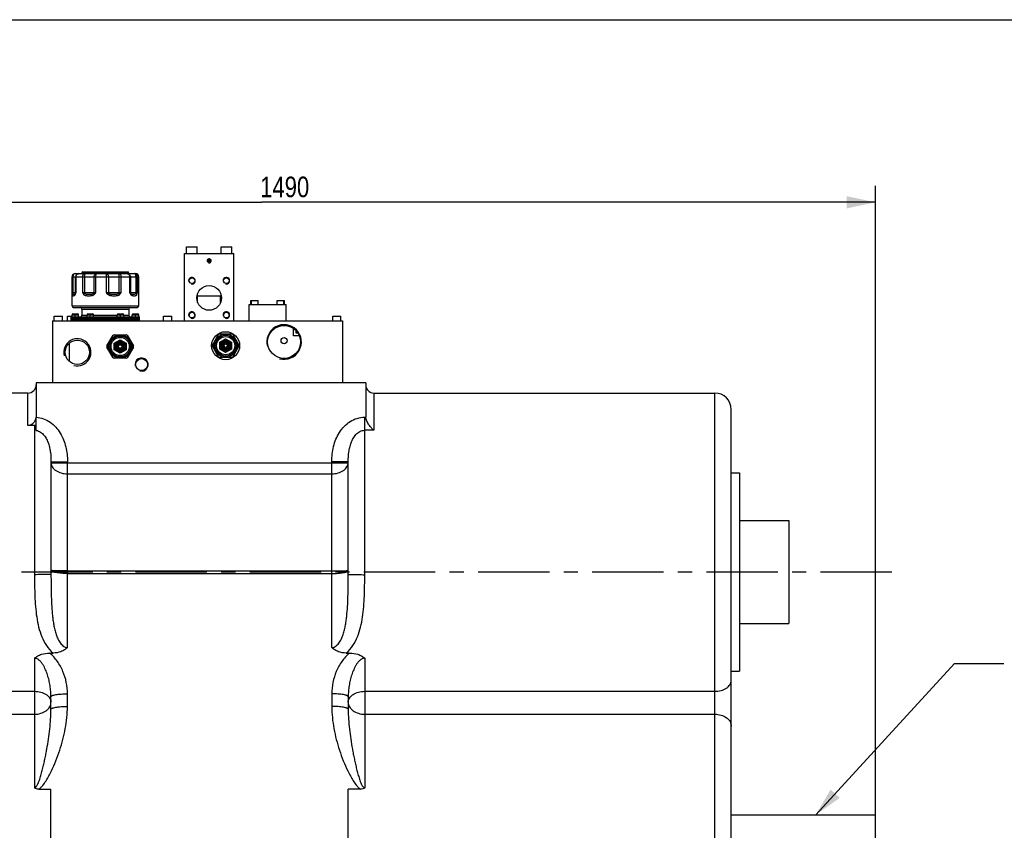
# Model space of a CAD drawing. Header units: millimetres. Extents: x 8 to 412, y 8 to 288.
# Tile 11 of 15: x 98 to 217, y 190 to 288. Entities that reach past the tile are written whole.
import ezdxf

# ---------------------------------------------------------------- set-up
doc = ezdxf.new("R2010")
doc.units = ezdxf.units.MM
doc.header["$LTSCALE"] = 23.1
doc.linetypes.add('CENTER', pattern=[0.6, 0.375, -0.075, 0.075, -0.075])
doc.layers.get('0').update_dxf_attribs({"linetype": 'CONTINUOUS'})
for name, color, linetype in [('02___PRT_ALL_AXES', 7, 'CONTINUOUS'), ('02__ASM_ALL_AXES', 7, 'CONTINUOUS'), ('3_ALL_AXES', 7, 'CONTINUOUS'), ('ROUND', 7, 'CONTINUOUS')]:
    doc.layers.add(name, color=color, linetype=linetype)
doc.styles.get("Standard").update_dxf_attribs({"font": 'txt', "width": 0.8})
doc.dimstyles.new('DIMSTYLE_1', dxfattribs={"dimtxt": 2.5, "dimasz": 3.5, "dimexe": 2, "dimexo": 0, "dimtad": 1, "dimdec": 0, "dimlfac": 10, "dimdsep": 46, "dimtxsty": 'Standard', "dimblk": '_FILLED', "dimblk1": '_FILLED', "dimblk2": '_FILLED', "dimcen": 0, "dimclrt": 5, "dimadec": 3, "dimazin": 2, "dimtp": 1.2, "dimtm": 1.2, "dimtfac": 1, "dimtdec": 0, "dimtofl": 0, "dimtmove": 0, "dimatfit": 3, "dimldrblk": '_FILLED', "dimfxl": 1, "dimtolj": 1, "dimarcsym": 0})
doc.dimstyles.get("Standard").update_dxf_attribs({"dimtxt": 2.5, "dimasz": 3.5, "dimexe": 2, "dimexo": 0, "dimtad": 1, "dimdec": 3, "dimdsep": 46, "dimtxsty": 'Standard', "dimblk": '_FILLED', "dimblk1": '_FILLED', "dimblk2": '_FILLED', "dimcen": 0, "dimclrt": 5, "dimadec": 3, "dimazin": 2, "dimtol": 1, "dimtp": 0.001, "dimtm": 0.001, "dimtfac": 1, "dimtdec": 3, "dimtofl": 0, "dimtmove": 0, "dimatfit": 3, "dimldrblk": '_FILLED', "dimfxl": 1, "dimtolj": 1, "dimarcsym": 0})

# ---------------------------------------------------------------- blocks, each defined once
blk = doc.blocks.new('_FILLED')
at = {"color": 0, "linetype": 'ByBlock'}
blk.add_solid([(0, 0), (-1, 0.214), (-1, -0.214)], dxfattribs=at)
blk = doc.blocks.new('*D2')
at = {"color": 2, "linetype": 'Continuous', "transparency": 16777216}
for p, q in [((52.68, 224.64), (52.68, 268.32)), ((201.66, 191.9), (201.66, 268.32)), ((52.68, 266.32), (127.17, 266.32)), ((201.66, 266.32), (127.17, 266.32))]:
    blk.add_line(p, q, dxfattribs=at)
at = {"color": 2, "linetype": 'Continuous', "transparency": 16777216, "xscale": 3.5, "yscale": 3.5, "zscale": 3.5, "rotation": 180}
blk.add_blockref('_FILLED', (52.68, 266.32), dxfattribs=at)
at = {"color": 2, "linetype": 'Continuous', "transparency": 16777216, "xscale": 3.5, "yscale": 3.5, "zscale": 3.5}
blk.add_blockref('_FILLED', (201.66, 266.32), dxfattribs=at)
at = {"color": 5, "linetype": 'Continuous', "transparency": 16777216, "insert": (129.95, 269.44), "char_height": 2.5, "width": 8, "attachment_point": 2, "line_spacing_factor": 0.9}
blk.add_mtext('1490', dxfattribs=at)

msp = doc.modelspace()

# ---------------------------------------------------------------- linework, layer by layer
at = {"color": 7, "linetype": 'Continuous'}
for p, q in [((8.5, 288.5), (411.5, 288.5)), ((117.77767, 251.9036), (117.77767, 260.1036)), ((117.77767, 260.1036), (123.77767, 260.1036)), ((123.77767, 251.9036), (123.77767, 260.1036)), ((120.77767, 259.34793), (120.65267, 259.27577)), ((120.65267, 259.27577), (120.65267, 259.13143)), ((120.65267, 259.13143), (120.77767, 259.05926)), ((120.90267, 259.27577), (120.77767, 259.34793)), ((120.77767, 259.05926), (120.90267, 259.13143)), ((120.90267, 259.13143), (120.90267, 259.27577)), ((104.12767, 257.2536), (112.22767, 257.2536)), ((104.12917, 257.2536), (104.12917, 255.3536)), ((104.22956, 257.2536), (104.22956, 255.3536)), ((104.52767, 257.6536), (111.82767, 257.6536)), ((104.56825, 255.3536), (104.56825, 257.2536)), ((104.61653, 255.3536), (104.61653, 257.2536)), ((105.32767, 257.7536), (111.02767, 257.7536)), ((105.39277, 257.2536), (105.39277, 255.3536)), ((105.42753, 257.8536), (110.92781, 257.8536)), ((105.64358, 257.2536), (105.64358, 255.3536)), ((106.80387, 255.3536), (106.80387, 257.2536)), ((107.02353, 255.3536), (107.02353, 257.2536)), ((108.28519, 257.51071), (108.28535, 257.50378)), ((108.28774, 257.2536), (108.28774, 255.3536)), ((108.54205, 257.2536), (108.54205, 255.3536)), ((109.83617, 255.3536), (109.83617, 257.2536)), ((110.10661, 255.3536), (110.10661, 257.2536)), ((111.11822, 257.2536), (111.11822, 255.3536)), ((111.22706, 257.2536), (111.22706, 255.3536)), ((111.89695, 255.3536), (111.89695, 257.2536)), ((112.05974, 255.3536), (112.05974, 257.2536)), ((104.12917, 255.3536), (104.61653, 255.3536)), ((105.39277, 255.3536), (107.02353, 255.3536)), ((108.28774, 255.3536), (110.10661, 255.3536)), ((111.11822, 255.3536), (112.05974, 255.3536)), ((125.62616, 251.9036), (125.62616, 253.9036)), ((125.62616, 253.9036), (130.13418, 253.9036)), ((130.12616, 251.9036), (130.12616, 253.9036)), ((130.13418, 251.9036), (130.13418, 253.9036)), ((104.12767, 252.4036), (104.12767, 252.6536)), ((104.12767, 252.6536), (104.92767, 252.6536)), ((104.22767, 252.7536), (104.82767, 252.7536)), ((104.52767, 252.4036), (104.52767, 252.7536)), ((104.92767, 252.4036), (104.92767, 252.6536)), ((105.32767, 253.3536), (111.02767, 253.3536)), ((105.32767, 252.6036), (105.95267, 252.6036)), ((105.95267, 252.4036), (105.95267, 252.6536)), ((105.95267, 252.6536), (106.75267, 252.6536)), ((106.05267, 252.7536), (106.65267, 252.7536)), ((106.35267, 252.4036), (106.35267, 252.7536)), ((106.75267, 252.4036), (106.75267, 252.6536)), ((106.75267, 252.6036), (109.60267, 252.6036)), ((109.60267, 252.4036), (109.60267, 252.6536)), ((109.60267, 252.6536), (110.40267, 252.6536)), ((109.70267, 252.7536), (110.30267, 252.7536)), ((110.00267, 252.4036), (110.00267, 252.7536)), ((110.40267, 252.4036), (110.40267, 252.6536)), ((110.40267, 252.6036), (111.02767, 252.6036)), ((111.42767, 252.4036), (111.42767, 252.6536)), ((111.42767, 252.6536), (112.22767, 252.6536)), ((111.52767, 252.7536), (112.12767, 252.7536)), ((111.82767, 252.4036), (111.82767, 252.7536)), ((112.22767, 252.4036), (112.22767, 252.6536)), ((101.77767, 251.9036), (101.77767, 244.4036)), ((101.77767, 251.9036), (136.97767, 251.9036)), ((136.97767, 251.9036), (136.97767, 244.4036)), ((108.36887, 248.87449), (109.11188, 250.16141)), ((109.23467, 250.2323), (110.72068, 250.2323)), ((110.84347, 250.16141), (111.58647, 248.87449)), ((121.16887, 248.97449), (121.91188, 250.26141)), ((122.03467, 250.3323), (123.52068, 250.3323)), ((123.64347, 250.26141), (124.38647, 248.97449)), ((131.57815, 250.4036), (131.32867, 250.4036)), ((109.11188, 247.44578), (108.36887, 248.7327)), ((109.26393, 249.21567), (109.97767, 249.62775)), ((109.26393, 248.39152), (109.26393, 249.21567)), ((109.77447, 248.92091), (109.85637, 248.9682)), ((109.77447, 248.82635), (109.77447, 248.92091)), ((109.77447, 248.68628), (109.77447, 248.78084)), ((109.85637, 248.639), (109.77447, 248.68628)), ((109.89578, 248.99095), (109.97767, 249.03823)), ((109.97767, 249.62775), (110.69141, 249.21567)), ((109.97767, 249.03823), (110.05957, 248.99095)), ((110.09898, 248.9682), (110.18087, 248.92091)), ((110.18087, 248.68628), (110.09898, 248.639)), ((110.18087, 248.92091), (110.18087, 248.82635)), ((110.18087, 248.78084), (110.18087, 248.68628)), ((110.69141, 249.21567), (110.69141, 248.39152)), ((111.58647, 248.7327), (110.84347, 247.44578)), ((121.91188, 247.54578), (121.16887, 248.8327)), ((122.06393, 249.31567), (122.77767, 249.72775)), ((122.06393, 248.49152), (122.06393, 249.31567)), ((122.57447, 249.02091), (122.65637, 249.0682)), ((122.57447, 248.92635), (122.57447, 249.02091)), ((122.57447, 248.78628), (122.57447, 248.88084)), ((122.65637, 248.739), (122.57447, 248.78628)), ((122.69578, 249.09095), (122.77767, 249.13823)), ((122.77767, 248.66896), (122.69578, 248.71624)), ((122.77767, 249.72775), (123.49141, 249.31567)), ((122.77767, 249.13823), (122.85957, 249.09095)), ((122.85957, 248.71624), (122.77767, 248.66896)), ((122.89898, 249.0682), (122.98087, 249.02091)), ((122.98087, 248.78628), (122.89898, 248.739)), ((122.98087, 249.02091), (122.98087, 248.92635)), ((122.98087, 248.88084), (122.98087, 248.78628)), ((123.49141, 249.31567), (123.49141, 248.49152)), ((124.38647, 248.8327), (123.64347, 247.54578)), ((109.97767, 247.97944), (109.26393, 248.39152)), ((109.97767, 248.56896), (109.89578, 248.61624)), ((110.05957, 248.61624), (109.97767, 248.56896)), ((110.69141, 248.39152), (109.97767, 247.97944)), ((123.52068, 247.47489), (122.03467, 247.47489)), ((122.77767, 248.07944), (122.06393, 248.49152)), ((123.49141, 248.49152), (122.77767, 248.07944)), ((110.72068, 247.37489), (109.23467, 247.37489)), ((99.77767, 244.4036), (99.77767, 240.41182)), ((139.77767, 244.4036), (99.77767, 244.4036)), ((139.77767, 244.4036), (139.77767, 240.41182)), ((98.77767, 243.1536), (83.42767, 243.1536)), ((98.77767, 239.20282), (98.77767, 243.1536)), ((140.77767, 243.1536), (140.77767, 238.62951)), ((140.77767, 243.1536), (182.16267, 243.1536)), ((182.16267, 163.1536), (182.16267, 243.1536)), ((184.16267, 165.1536), (184.16267, 241.1536)), ((99.57767, 239.20282), (98.77767, 239.20282)), ((99.57767, 239.20282), (99.57767, 221.08906)), ((99.77767, 238.61292), (99.77767, 240.20718)), ((139.66267, 221.08906), (139.66267, 240.2135)), ((139.66267, 240.2135), (139.79145, 240.2135)), ((140.77767, 238.62951), (139.66267, 238.62951)), ((101.57767, 234.81302), (101.57767, 221.11798)), ((101.57767, 234.81302), (103.57767, 234.81302)), ((101.57767, 234.69005), (137.66267, 234.69005)), ((103.57767, 212.24521), (103.57767, 234.81302)), ((135.66267, 212.24521), (135.66267, 234.81302)), ((137.66267, 234.81302), (135.66267, 234.81302)), ((137.66267, 221.11798), (137.66267, 234.81302)), ((103.57767, 233.33889), (135.66267, 233.33889)), ((184.16267, 233.45334), (185.16267, 233.45334)), ((185.16267, 233.45334), (185.16267, 209.35386)), ((185.16267, 227.65794), (191.16267, 227.65794)), ((191.16267, 227.65794), (191.16267, 215.14925)), ((103.57767, 221.56496), (135.66267, 221.56496)), ((103.57767, 221.23593), (135.66267, 221.23593)), ((185.16267, 215.14925), (191.16267, 215.14925)), ((101.39342, 211.57084), (101.83379, 211.57084)), ((137.40655, 211.57084), (137.84692, 211.57084)), ((99.57767, 210.93531), (99.57767, 195.20195)), ((139.66267, 210.93531), (139.66267, 195.20195)), ((184.16267, 209.35386), (185.16267, 209.35386)), ((86.27767, 206.92019), (99.57767, 206.92019)), ((139.66267, 206.92019), (182.16267, 206.92019)), ((101.57767, 204.73752), (101.57767, 206.27032)), ((103.57767, 205.08482), (103.57767, 206.61761)), ((135.66267, 206.61761), (135.66267, 205.08482)), ((137.66267, 206.27032), (137.66267, 204.73752)), ((86.27767, 204.13713), (99.57767, 204.13713)), ((139.66267, 204.13713), (182.16267, 204.13713)), ((100.0916, 195.02657), (101.57767, 195.02658)), ((101.57767, 186.9036), (101.57767, 195.02658)), ((137.66267, 186.9036), (137.66267, 195.02658)), ((139.14874, 195.02657), (137.66267, 195.02658)), ((184.16267, 191.9036), (201.66267, 191.9036)), ((201.66267, 181.9036), (201.66267, 191.9036))]:
    msp.add_line(p, q, dxfattribs=at)
at = {"color": 2, "linetype": 'Continuous'}
msp.add_line((131.32867, 250.4036), (131.32867, 250.7289), dxfattribs=at)
at = {"color": 7, "linetype": 'Continuous'}
for points in [[(104.53324, 255.22768), (104.53157, 255.22387), (104.52648, 255.21339), (104.52156, 255.20458), (104.51695, 255.19735), (104.51271, 255.19149), (104.50885, 255.18675), (104.50542, 255.18301), (104.50243, 255.18013), (104.49978, 255.17785), (104.49746, 255.17608), (104.49544, 255.17472), (104.49351, 255.17357), (104.49157, 255.17257), (104.491, 255.17229)], [(104.55537, 255.28299), (104.55232, 255.27495), (104.54379, 255.25317), (104.53549, 255.23298), (104.53325, 255.2277)]]:
    msp.add_lwpolyline(points, dxfattribs=at)
for centre, radius in [((120.77767, 259.2036), 0.2), ((120.77767, 259.2036), 0.025), ((109.97767, 248.8036), 1.4097), ((109.97767, 248.8036), 1.26238), ((109.97767, 248.8036), 1.1049), ((122.77767, 248.9036), 1.4097), ((122.77767, 248.9036), 1.26238), ((122.77767, 248.9036), 1.1049), ((109.97767, 248.8036), 0.68834), ((109.97767, 248.8036), 0.62904), ((109.97767, 248.8036), 0.508), ((109.97767, 248.8036), 0.46736), ((109.97767, 248.8036), 0.38862), ((109.97767, 248.8036), 0.254), ((109.97767, 248.8036), 0.20447), ((122.77767, 248.9036), 0.68834), ((122.77767, 248.9036), 0.62904), ((122.77767, 248.9036), 0.508), ((122.77767, 248.9036), 0.46736), ((122.77767, 248.9036), 0.38862), ((122.77767, 248.9036), 0.254), ((122.77767, 248.9036), 0.20447)]:
    msp.add_circle(centre, radius, dxfattribs=at)
for centre, radius, start, end in [((104.52767, 257.2536), 0.4, 90, 180), ((104.96825, 257.2536), 0.4, 90, 180), ((105.22767, 257.7536), 0.1, 270, 360), ((105.42767, 257.7536), 0.1, 90, 180), ((108.71555, 257.35485), 3.07025, 177.0901841, 177.2197395), ((110.92767, 257.7536), 0.1, 0, 90), ((111.12767, 257.7536), 0.1, 180, 270), ((111.82767, 257.2536), 0.4, 0, 90), ((104.36825, 255.3536), 0.2, 339.329487, 360), ((105.12767, 253.3536), 0.2, 0, 90), ((111.22767, 253.3536), 0.2, 90, 180), ((104.22767, 252.6536), 0.1, 90, 180), ((104.82767, 252.6536), 0.1, 0, 90), ((105.12767, 252.6036), 0.2, 270, 360), ((106.05267, 252.6536), 0.1, 90, 180), ((106.65267, 252.6536), 0.1, 0, 90), ((109.70267, 252.6536), 0.1, 90, 180), ((110.30267, 252.6536), 0.1, 0, 90), ((111.22767, 252.6036), 0.2, 180, 270), ((111.52767, 252.6536), 0.1, 90, 180), ((112.12767, 252.6536), 0.1, 0, 90), ((109.97767, 248.8036), 1.61036, 117.4767728, 122.5232272), ((109.97767, 248.8036), 1.61036, 57.4767728, 62.5232272), ((122.77767, 248.9036), 1.61036, 117.4767728, 122.5232272), ((122.77767, 248.9036), 1.61036, 57.4767728, 62.5232272), ((109.97767, 248.8036), 1.61036, 177.4767728, 182.5232272), ((109.97767, 248.8036), 1.61036, 357.4767728, 2.5232272), ((122.77767, 248.9036), 1.61036, 177.4767728, 182.5232272), ((122.77767, 248.9036), 1.61036, 357.4767728, 2.5232272), ((109.97767, 248.8036), 1.61036, 237.4767728, 242.5232272), ((109.97767, 248.8036), 1.61036, 297.4767728, 302.5232272), ((122.77767, 248.9036), 1.61036, 237.4767728, 242.5232272), ((122.77767, 248.9036), 1.61036, 297.4767728, 302.5232272), ((98.77767, 244.1536), 1, 270, 360), ((140.77767, 244.1536), 1, 180, 270), ((182.16267, 241.1536), 2, 0, 90), ((141.21266, 240.41189), 1.43498, 180.002741, 187.9465821), ((99.57747, 237.56091), 1.64191, 82.9962248, 89.9928134)]:
    msp.add_arc(centre, radius, start, end, dxfattribs=at)
for points, knots in [([(104.52902, 257.6536), (104.47701, 257.6536), (104.37186, 257.63278), (104.23896, 257.54375), (104.14998, 257.4108), (104.12917, 257.30562), (104.12917, 257.2536)], [0, 0, 0, 0, 0.249975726, 0.499939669, 0.749938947, 1, 1, 1, 1]), ([(104.52902, 257.6536), (104.48949, 257.6536), (104.40551, 257.62998), (104.30725, 257.53726), (104.24398, 257.40583), (104.22956, 257.30519), (104.22956, 257.2536)], [0, 0, 0, 0, 0.216136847, 0.453463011, 0.7179071, 1, 1, 1, 1]), ([(104.61653, 257.2536), (104.61653, 257.3054), (104.63412, 257.40829), (104.71062, 257.54084), (104.8273, 257.63171), (104.92225, 257.6536), (104.96825, 257.6536)], [0, 0, 0, 0, 0.264652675, 0.520943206, 0.764979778, 1, 1, 1, 1]), ([(105.45322, 257.50378), (105.44329, 257.48576), (105.40728, 257.40711), (105.39277, 257.31933), (105.39277, 257.2536)], [0, 0, 0, 0, 0.238345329, 1, 1, 1, 1]), ([(105.66783, 257.6536), (105.62603, 257.6536), (105.53475, 257.62035), (105.47671, 257.54641), (105.45322, 257.50378)], [0, 0, 0, 0, 0.461942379, 1, 1, 1, 1]), ([(105.64891, 257.50378), (105.648, 257.48511), (105.64469, 257.40175), (105.64358, 257.31832), (105.64358, 257.2536)], [0, 0, 0, 0, 0.224071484, 1, 1, 1, 1]), ([(105.66783, 257.6536), (105.66664, 257.6536), (105.66412, 257.6498), (105.66075, 257.6379), (105.65642, 257.61023), (105.65245, 257.56613), (105.65028, 257.5308), (105.64925, 257.51071)], [0, 0, 0, 0, 0.024450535, 0.076513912, 0.272233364, 0.584700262, 1, 1, 1, 1]), ([(106.80387, 257.2536), (106.80387, 257.30532), (106.82033, 257.4074), (106.8922, 257.53965), (107.00261, 257.6312), (107.09376, 257.6536), (107.13752, 257.6536)], [0, 0, 0, 0, 0.27049229, 0.529437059, 0.771175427, 1, 1, 1, 1]), ([(107.02353, 257.2536), (107.02353, 257.27601), (107.02561, 257.35985), (107.03489, 257.44383), (107.04858, 257.50378)], [0, 0, 0, 0, 0.267131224, 1, 1, 1, 1]), ([(107.04858, 257.50378), (107.05344, 257.52508), (107.06434, 257.56356), (107.08618, 257.61692), (107.11648, 257.6536), (107.13752, 257.6536)], [0, 0, 0, 0, 0.362646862, 0.650750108, 1, 1, 1, 1]), ([(108.27687, 257.6536), (108.31731, 257.6536), (108.40629, 257.61957), (108.46128, 257.54611), (108.48377, 257.50378)], [0, 0, 0, 0, 0.457597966, 1, 1, 1, 1]), ([(108.27687, 257.6536), (108.27775, 257.6536), (108.27829, 257.6489), (108.27958, 257.64312), (108.28049, 257.63065), (108.28216, 257.60671), (108.28375, 257.56582), (108.28473, 257.53079), (108.28519, 257.51071)], [0, 0, 0, 0, 0.018541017, 0.068719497, 0.151012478, 0.26457325, 0.579903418, 1, 1, 1, 1]), ([(108.28535, 257.50378), (108.28575, 257.4851), (108.28724, 257.40172), (108.28774, 257.31832), (108.28774, 257.2536)], [0, 0, 0, 0, 0.223973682, 1, 1, 1, 1]), ([(108.48377, 257.50378), (108.49336, 257.48572), (108.52818, 257.40676), (108.54205, 257.31926), (108.54205, 257.2536)], [0, 0, 0, 0, 0.237412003, 1, 1, 1, 1]), ([(109.83617, 257.2536), (109.83617, 257.27601), (109.83764, 257.35962), (109.84406, 257.44331), (109.85374, 257.50378)], [0, 0, 0, 0, 0.267908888, 1, 1, 1, 1]), ([(109.85374, 257.50378), (109.85974, 257.54125), (109.87004, 257.59035), (109.89306, 257.641), (109.90931, 257.6536), (109.9161, 257.6536)], [0, 0, 0, 0, 0.677286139, 0.8789843, 1, 1, 1, 1]), ([(110.06474, 257.50378), (110.05644, 257.52553), (110.0379, 257.56494), (109.99557, 257.62465), (109.94655, 257.6536), (109.9161, 257.6536)], [0, 0, 0, 0, 0.316419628, 0.586144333, 1, 1, 1, 1]), ([(110.10661, 257.2536), (110.10661, 257.27602), (110.10316, 257.36069), (110.08698, 257.44551), (110.06474, 257.50378)], [0, 0, 0, 0, 0.264451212, 1, 1, 1, 1]), ([(110.8278, 257.6536), (110.87973, 257.6536), (110.98476, 257.63277), (111.11747, 257.54372), (111.2063, 257.41077), (111.22706, 257.30562), (111.22706, 257.2536)], [0, 0, 0, 0, 0.249805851, 0.499699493, 0.749769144, 1, 1, 1, 1]), ([(110.8278, 257.6536), (110.86621, 257.6536), (110.94831, 257.6296), (111.04327, 257.5366), (111.10432, 257.40544), (111.11822, 257.30515), (111.11822, 257.2536)], [0, 0, 0, 0, 0.21255885, 0.448713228, 0.714720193, 1, 1, 1, 1]), ([(112.05974, 257.2536), (112.05974, 257.30554), (112.04007, 257.40992), (111.95537, 257.5428), (111.82794, 257.63246), (111.72628, 257.6536), (111.67633, 257.6536)], [0, 0, 0, 0, 0.254888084, 0.506914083, 0.75489091, 1, 1, 1, 1]), ([(111.89695, 257.2536), (111.89695, 257.30493), (111.88687, 257.40282), (111.84212, 257.53138), (111.77355, 257.62545), (111.70625, 257.6536), (111.67633, 257.6536)], [0, 0, 0, 0, 0.311442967, 0.591111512, 0.818476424, 1, 1, 1, 1]), ([(104.12917, 255.3536), (104.12954, 255.33586), (104.13123, 255.26758), (104.13395, 255.1993), (104.13758, 255.14887)], [0, 0, 0, 0, 0.259700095, 1, 1, 1, 1]), ([(104.12917, 255.3536), (104.13061, 255.33526), (104.15453, 255.29462), (104.18835, 255.26704), (104.20844, 255.25124)], [0, 0, 0, 0, 0.418404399, 1, 1, 1, 1]), ([(104.20846, 255.25123), (104.18907, 255.23915), (104.15576, 255.2105), (104.139, 255.16865), (104.13758, 255.14887)], [0, 0, 0, 0, 0.535331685, 1, 1, 1, 1]), ([(104.13758, 255.14887), (104.14015, 255.11325), (104.14462, 255.05904), (104.1723, 254.99118), (104.21914, 254.9678), (104.26903, 254.9651), (104.3277, 254.97001), (104.39827, 254.99082), (104.47895, 255.04681), (104.51969, 255.10986), (104.53729, 255.14887)], [0, 0, 0, 0, 0.177881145, 0.273599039, 0.344699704, 0.424501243, 0.520676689, 0.637178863, 0.78683634, 1, 1, 1, 1]), ([(104.20845, 255.25125), (104.21192, 255.25904), (104.22434, 255.29178), (104.22956, 255.32714), (104.22956, 255.3536)], [0, 0, 0, 0, 0.243738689, 1, 1, 1, 1]), ([(104.20845, 255.25125), (104.2174, 255.23245), (104.24023, 255.20171), (104.29732, 255.1708), (104.36332, 255.16044), (104.43152, 255.1588), (104.47392, 255.16435), (104.49099, 255.17229)], [0, 0, 0, 0, 0.197667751, 0.348208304, 0.605761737, 0.821272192, 1, 1, 1, 1]), ([(104.53324, 255.22768), (104.53076, 255.22189), (104.52311, 255.19597), (104.52892, 255.16755), (104.53729, 255.14887)], [0, 0, 0, 0, 0.23513028, 1, 1, 1, 1]), ([(104.53729, 255.14887), (104.54449, 255.16484), (104.57309, 255.23223), (104.59751, 255.30128), (104.61653, 255.3536)], [0, 0, 0, 0, 0.239328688, 1, 1, 1, 1]), ([(104.55538, 255.283), (104.55774, 255.28926), (104.57184, 255.31759), (104.5965, 255.33911), (104.61653, 255.3536)], [0, 0, 0, 0, 0.213053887, 1, 1, 1, 1]), ([(105.39277, 255.3536), (105.42221, 255.3005), (105.4618, 255.23007), (105.5089, 255.16457), (105.5211, 255.14887)], [0, 0, 0, 0, 0.753285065, 1, 1, 1, 1]), ([(105.39277, 255.3536), (105.41109, 255.34491), (105.49324, 255.30863), (105.57714, 255.27661), (105.64185, 255.25124)], [0, 0, 0, 0, 0.225845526, 1, 1, 1, 1]), ([(105.64187, 255.25123), (105.63009, 255.24461), (105.58532, 255.21634), (105.54519, 255.1801), (105.5211, 255.14887)], [0, 0, 0, 0, 0.255212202, 1, 1, 1, 1]), ([(105.5211, 255.14887), (105.55588, 255.10411), (105.64878, 255.03391), (105.81166, 254.98686), (105.98043, 254.969), (106.15428, 254.96482), (106.33382, 254.96942), (106.57741, 254.99303), (106.77062, 255.05855), (106.85854, 255.14887)], [0, 0, 0, 0, 0.119817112, 0.236237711, 0.355153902, 0.477741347, 0.60394166, 0.733548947, 1, 1, 1, 1]), ([(105.64185, 255.25125), (105.64213, 255.25922), (105.6432, 255.29332), (105.64358, 255.32745), (105.64358, 255.3536)], [0, 0, 0, 0, 0.233628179, 1, 1, 1, 1]), ([(105.64185, 255.25125), (105.68263, 255.22109), (105.78173, 255.18765), (105.97929, 255.16227), (106.22389, 255.15854), (106.46479, 255.16185), (106.65168, 255.18761), (106.74311, 255.22176), (106.78038, 255.25125)], [0, 0, 0, 0, 0.130441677, 0.25989803, 0.51375951, 0.757956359, 0.877788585, 1, 1, 1, 1]), ([(106.78036, 255.25123), (106.78813, 255.23456), (106.81295, 255.19888), (106.8414, 255.1666), (106.85854, 255.14887)], [0, 0, 0, 0, 0.427247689, 1, 1, 1, 1]), ([(106.78038, 255.25124), (106.79812, 255.26045), (106.87707, 255.29937), (106.95954, 255.3306), (107.02353, 255.3536)], [0, 0, 0, 0, 0.227156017, 1, 1, 1, 1]), ([(108.28774, 255.3536), (108.31163, 255.34536), (108.40352, 255.31373), (108.4946, 255.27955), (108.5607, 255.25124)], [0, 0, 0, 0, 0.260072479, 1, 1, 1, 1]), ([(108.56073, 255.25123), (108.5541, 255.24397), (108.52151, 255.20916), (108.48783, 255.17538), (108.4608, 255.14887)], [0, 0, 0, 0, 0.206146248, 1, 1, 1, 1]), ([(108.4608, 255.14887), (108.55626, 255.05592), (108.76407, 254.99268), (109.0265, 254.96933), (109.22499, 254.96477), (109.42094, 254.96929), (109.67126, 254.99159), (109.8678, 255.05732), (109.95252, 255.14887)], [0, 0, 0, 0, 0.256134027, 0.384524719, 0.511538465, 0.636851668, 0.760204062, 1, 1, 1, 1]), ([(108.5607, 255.25125), (108.55761, 255.25907), (108.54658, 255.2921), (108.54205, 255.32721), (108.54205, 255.3536)], [0, 0, 0, 0, 0.241617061, 1, 1, 1, 1]), ([(108.5607, 255.25125), (108.60427, 255.22091), (108.70853, 255.18762), (108.91943, 255.16189), (109.18902, 255.15858), (109.46053, 255.16208), (109.67699, 255.18765), (109.78517, 255.22061), (109.83057, 255.25125)], [0, 0, 0, 0, 0.122970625, 0.245650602, 0.493548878, 0.74595441, 0.873132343, 1, 1, 1, 1]), ([(109.83054, 255.25123), (109.84135, 255.24444), (109.88519, 255.21433), (109.92519, 255.17862), (109.95252, 255.14887)], [0, 0, 0, 0, 0.240082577, 1, 1, 1, 1]), ([(109.83617, 255.3536), (109.83617, 255.34468), (109.8357, 255.31051), (109.83355, 255.27633), (109.83057, 255.25125)], [0, 0, 0, 0, 0.260919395, 1, 1, 1, 1]), ([(109.83057, 255.25124), (109.85427, 255.26016), (109.94623, 255.29442), (110.03881, 255.32704), (110.10661, 255.3536)], [0, 0, 0, 0, 0.258081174, 1, 1, 1, 1]), ([(111.11822, 255.3536), (111.13375, 255.34582), (111.18413, 255.31906), (111.23122, 255.28312), (111.25518, 255.25124)], [0, 0, 0, 0, 0.303368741, 1, 1, 1, 1]), ([(111.11822, 255.3536), (111.12754, 255.33586), (111.1639, 255.2663), (111.20193, 255.19734), (111.23465, 255.14887)], [0, 0, 0, 0, 0.255170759, 1, 1, 1, 1]), ([(111.25519, 255.25123), (111.25847, 255.24454), (111.26746, 255.20892), (111.25043, 255.17241), (111.23465, 255.14887)], [0, 0, 0, 0, 0.208255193, 1, 1, 1, 1]), ([(111.23465, 255.14887), (111.26323, 255.10655), (111.33425, 255.03938), (111.45901, 254.98869), (111.57533, 254.96959), (111.64959, 254.96628), (111.68508, 254.9663)], [0, 0, 0, 0, 0.303131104, 0.559435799, 0.789335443, 1, 1, 1, 1]), ([(111.25518, 255.25125), (111.27212, 255.2263), (111.31781, 255.18914), (111.39721, 255.16816), (111.47526, 255.16098), (111.52806, 255.15994), (111.55517, 255.15995)], [0, 0, 0, 0, 0.278172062, 0.513240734, 0.749943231, 1, 1, 1, 1]), ([(111.55517, 255.15995), (111.61441, 255.15994), (111.73608, 255.1624), (111.87047, 255.20068), (111.91251, 255.25125)], [0, 0, 0, 0, 0.473903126, 1, 1, 1, 1]), ([(111.68508, 254.9663), (111.7176, 254.96629), (111.7802, 254.96883), (111.87282, 254.98651), (111.961, 255.04353), (111.99393, 255.11042), (112.00682, 255.14887)], [0, 0, 0, 0, 0.243055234, 0.467868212, 0.69696944, 1, 1, 1, 1]), ([(111.89695, 255.3536), (111.89695, 255.34467), (111.89823, 255.31011), (111.9045, 255.27563), (111.91251, 255.25125)], [0, 0, 0, 0, 0.257992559, 1, 1, 1, 1]), ([(111.9125, 255.25123), (111.92388, 255.24486), (111.96299, 255.21932), (111.99612, 255.18101), (112.00682, 255.14887)], [0, 0, 0, 0, 0.278119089, 1, 1, 1, 1]), ([(111.91251, 255.25124), (111.94251, 255.26761), (111.99444, 255.29713), (112.04329, 255.33371), (112.05974, 255.3536)], [0, 0, 0, 0, 0.569742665, 1, 1, 1, 1]), ([(112.00682, 255.14887), (112.01218, 255.16485), (112.03278, 255.23232), (112.04834, 255.30117), (112.05974, 255.3536)], [0, 0, 0, 0, 0.239078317, 1, 1, 1, 1]), ([(99.77767, 240.41182), (99.77767, 240.2676), (99.73379, 239.97734), (99.53836, 239.58387), (99.26386, 239.33301), (98.99498, 239.22233), (98.84986, 239.20282), (98.77767, 239.20282)], [0, 0, 0, 0, 0.250181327, 0.500143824, 0.749498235, 0.874770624, 1, 1, 1, 1]), ([(99.77767, 240.20718), (100.07867, 240.18815), (100.67851, 240.06233), (101.49008, 239.63988), (102.17536, 239.03543), (102.89815, 238.06012), (103.45281, 236.62824), (103.57767, 235.41677), (103.57767, 234.81302)], [0, 0, 0, 0, 0.124944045, 0.249952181, 0.375038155, 0.500192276, 0.749884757, 1, 1, 1, 1]), ([(135.66267, 234.81302), (135.66267, 235.43331), (135.79434, 236.6782), (136.38278, 238.14438), (137.1497, 239.12869), (137.87535, 239.72556), (138.72937, 240.12059), (139.35284, 240.2135), (139.66267, 240.2135)], [0, 0, 0, 0, 0.250136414, 0.499803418, 0.624967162, 0.750054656, 0.875057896, 1, 1, 1, 1]), ([(140.77767, 238.62951), (140.66842, 238.71978), (140.453, 238.92448), (140.16315, 239.28566), (139.91812, 239.71518), (139.81534, 240.04252), (139.79145, 240.2135)], [0, 0, 0, 0, 0.223488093, 0.467071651, 0.727745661, 1, 1, 1, 1]), ([(99.77767, 238.61292), (99.87356, 238.59696), (100.06155, 238.54215), (100.40146, 238.35788), (100.75122, 238.02329), (101.05614, 237.54161), (101.27333, 237.02016), (101.42196, 236.47875), (101.54797, 235.74406), (101.57767, 235.18476), (101.57767, 234.81302)], [0, 0, 0, 0, 0.06458191, 0.12875731, 0.255395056, 0.380777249, 0.505311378, 0.629320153, 0.753027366, 1, 1, 1, 1]), ([(137.66267, 234.81302), (137.66267, 235.20066), (137.69491, 235.7841), (137.83341, 236.54924), (137.99786, 237.1117), (138.24015, 237.64984), (138.58303, 238.13807), (138.97941, 238.45743), (139.35744, 238.60342), (139.56106, 238.62951), (139.66267, 238.62951)], [0, 0, 0, 0, 0.246667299, 0.370248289, 0.494166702, 0.618677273, 0.744146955, 0.870988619, 0.93534339, 1, 1, 1, 1]), ([(101.57767, 234.69005), (101.57767, 234.60126), (101.60484, 234.41885), (101.7233, 234.16089), (101.91276, 233.92575), (102.25988, 233.64466), (102.82331, 233.40251), (103.32026, 233.33889), (103.57767, 233.33889)], [0, 0, 0, 0, 0.100583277, 0.205494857, 0.3179664, 0.439609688, 0.708410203, 1, 1, 1, 1]), ([(135.66267, 233.33889), (135.92009, 233.33889), (136.41704, 233.40251), (136.98047, 233.64466), (137.32758, 233.92575), (137.51705, 234.16089), (137.6355, 234.41885), (137.66267, 234.60126), (137.66267, 234.69005)], [0, 0, 0, 0, 0.291589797, 0.560390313, 0.6820336, 0.794505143, 0.899416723, 1, 1, 1, 1]), ([(103.57767, 221.56496), (103.44761, 221.56496), (103.19249, 221.56518), (102.82211, 221.56619), (102.52924, 221.56758), (102.31296, 221.56904), (102.168, 221.57023), (102.03661, 221.57154), (101.92007, 221.57295), (101.81948, 221.57446), (101.73586, 221.57604), (101.67707, 221.57746), (101.6392, 221.57872), (101.61756, 221.57951), (101.60118, 221.58051), (101.58827, 221.581), (101.5826, 221.58238), (101.57767, 221.58237), (101.57767, 221.58323)], [0, 0, 0, 0, 0.195052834, 0.382610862, 0.555466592, 0.634276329, 0.706978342, 0.772872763, 0.831325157, 0.881772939, 0.923731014, 0.956796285, 0.969891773, 0.98065261, 0.989053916, 0.995077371, 0.998714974, 1, 1, 1, 1]), ([(103.57767, 221.23593), (103.44759, 221.23593), (103.19226, 221.24022), (102.82161, 221.25936), (102.47986, 221.29033), (102.18007, 221.33188), (101.96241, 221.37584), (101.81845, 221.41691), (101.73441, 221.44695), (101.66734, 221.47887), (101.60962, 221.51578), (101.57767, 221.55726), (101.57767, 221.58323)], [0, 0, 0, 0, 0.187845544, 0.36869657, 0.535854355, 0.68321623, 0.80559421, 0.856162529, 0.899193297, 0.934572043, 0.962504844, 1, 1, 1, 1]), ([(135.66267, 221.23593), (135.79275, 221.23593), (136.04809, 221.24022), (136.41874, 221.25936), (136.76048, 221.29033), (137.06028, 221.33188), (137.27794, 221.37584), (137.4219, 221.41691), (137.50594, 221.44695), (137.57301, 221.47887), (137.63072, 221.51578), (137.66267, 221.55726), (137.66267, 221.58323)], [0, 0, 0, 0, 0.187845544, 0.36869657, 0.535854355, 0.68321623, 0.80559421, 0.856162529, 0.899193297, 0.934572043, 0.962504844, 1, 1, 1, 1]), ([(135.66267, 221.56496), (135.79273, 221.56496), (136.04786, 221.56518), (136.41824, 221.56619), (136.71111, 221.56758), (136.92739, 221.56904), (137.07235, 221.57023), (137.20373, 221.57154), (137.32027, 221.57295), (137.42086, 221.57446), (137.50449, 221.57604), (137.56328, 221.57746), (137.60114, 221.57872), (137.62278, 221.57951), (137.63916, 221.58051), (137.65207, 221.581), (137.65775, 221.58238), (137.66267, 221.58237), (137.66267, 221.58323)], [0, 0, 0, 0, 0.195052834, 0.382610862, 0.555466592, 0.634276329, 0.706978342, 0.772872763, 0.831325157, 0.881772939, 0.923731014, 0.956796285, 0.969891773, 0.98065261, 0.989053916, 0.995077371, 0.998714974, 1, 1, 1, 1]), ([(101.57767, 221.11798), (101.57767, 221.11705), (101.57304, 221.11612), (101.56696, 221.11479), (101.55424, 221.11353), (101.53777, 221.11216), (101.51615, 221.11082), (101.47828, 221.10887), (101.4195, 221.1066), (101.33586, 221.1041), (101.23528, 221.10171), (101.11873, 221.09947), (100.9348, 221.09657), (100.67459, 221.09358), (100.33324, 221.091), (99.96286, 221.08941), (99.70773, 221.08906), (99.57767, 221.08906)], [0, 0, 0, 0, 0.001397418, 0.00507513, 0.011121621, 0.019538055, 0.030309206, 0.043411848, 0.076484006, 0.118442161, 0.168884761, 0.227327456, 0.293208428, 0.444684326, 0.617494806, 0.805001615, 1, 1, 1, 1]), ([(99.57767, 221.08906), (99.57767, 220.22501), (99.58818, 218.93284), (99.68629, 217.22078), (99.8241, 215.96039), (100.05478, 214.73032), (100.41846, 213.54807), (100.96965, 212.44817), (101.51478, 211.82381), (101.83379, 211.57084)], [0, 0, 0, 0, 0.257580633, 0.385059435, 0.511081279, 0.635309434, 0.757653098, 0.878627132, 1, 1, 1, 1]), ([(101.57767, 221.11798), (101.57767, 220.71857), (101.57979, 219.91915), (101.59701, 218.71961), (101.63917, 217.52017), (101.70796, 216.52245), (101.79555, 215.72825), (101.88212, 215.13637), (101.99569, 214.5501), (102.14507, 213.97291), (102.34369, 213.41199), (102.56922, 212.96854), (102.80576, 212.65013), (103.01992, 212.44161), (103.27812, 212.28624), (103.47827, 212.24521), (103.57767, 212.24521)], [0, 0, 0, 0, 0.125272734, 0.250736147, 0.376254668, 0.501672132, 0.56429415, 0.626824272, 0.689238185, 0.751514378, 0.813640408, 0.875626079, 0.906645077, 0.937700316, 0.968822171, 1, 1, 1, 1]), ([(135.66267, 212.24521), (135.76208, 212.24521), (135.96224, 212.28624), (136.22044, 212.44162), (136.4346, 212.65015), (136.67115, 212.96857), (136.89668, 213.41203), (137.09529, 213.97296), (137.24466, 214.55015), (137.35823, 215.13642), (137.4448, 215.7283), (137.53238, 216.52249), (137.60118, 217.5202), (137.64333, 218.71963), (137.66056, 219.91916), (137.66267, 220.71858), (137.66267, 221.11798)], [0, 0, 0, 0, 0.03117834, 0.062301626, 0.093357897, 0.124377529, 0.18636387, 0.248490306, 0.310766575, 0.373180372, 0.435710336, 0.498332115, 0.623748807, 0.749266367, 0.874728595, 1, 1, 1, 1]), ([(137.40655, 211.57084), (137.72557, 211.82381), (138.2707, 212.44818), (138.8219, 213.54809), (139.18557, 214.73035), (139.41626, 215.96042), (139.55406, 217.22081), (139.65217, 218.93286), (139.66267, 220.22502), (139.66267, 221.08906)], [0, 0, 0, 0, 0.121374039, 0.242348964, 0.364693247, 0.488921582, 0.614943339, 0.742421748, 1, 1, 1, 1]), ([(137.66267, 221.11798), (137.66267, 221.11705), (137.6673, 221.11612), (137.67338, 221.11479), (137.6861, 221.11353), (137.70258, 221.11216), (137.72419, 221.11082), (137.76207, 221.10887), (137.82084, 221.1066), (137.90448, 221.1041), (138.00507, 221.10171), (138.12161, 221.09947), (138.30554, 221.09657), (138.56576, 221.09358), (138.90711, 221.091), (139.27749, 221.08941), (139.53261, 221.08906), (139.66267, 221.08906)], [0, 0, 0, 0, 0.001397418, 0.00507513, 0.011121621, 0.019538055, 0.030309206, 0.043411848, 0.076484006, 0.118442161, 0.168884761, 0.227327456, 0.293208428, 0.444684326, 0.617494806, 0.805001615, 1, 1, 1, 1]), ([(99.57767, 210.93531), (99.69476, 211.04299), (99.95811, 211.23454), (100.55981, 211.49992), (101.06161, 211.57084), (101.39343, 211.57084)], [0, 0, 0, 0, 0.243157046, 0.492794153, 1, 1, 1, 1]), ([(103.57767, 206.61761), (103.57767, 207.08126), (103.4813, 208.01138), (103.06987, 209.35116), (102.39927, 210.58503), (101.7616, 211.28515), (101.39342, 211.57084)], [0, 0, 0, 0, 0.249418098, 0.499133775, 0.74930801, 1, 1, 1, 1]), ([(103.57767, 212.24521), (103.4644, 212.13364), (103.2123, 211.93402), (102.63759, 211.65129), (102.15239, 211.57084), (101.83379, 211.57084)], [0, 0, 0, 0, 0.249569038, 0.499909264, 1, 1, 1, 1]), ([(137.40655, 211.57084), (137.08795, 211.57084), (136.60275, 211.65129), (136.02805, 211.93402), (135.77594, 212.13362), (135.66267, 212.24521)], [0, 0, 0, 0, 0.5000906, 0.750430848, 1, 1, 1, 1]), ([(137.84692, 211.57084), (137.47873, 211.28517), (136.84108, 210.58501), (136.17047, 209.35115), (135.75904, 208.01137), (135.66268, 207.08126), (135.66267, 206.61761)], [0, 0, 0, 0, 0.25069431, 0.500869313, 0.750583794, 1, 1, 1, 1]), ([(137.84691, 211.57084), (138.17872, 211.57084), (138.68053, 211.49993), (139.28224, 211.23454), (139.54558, 211.04299), (139.66267, 210.93531)], [0, 0, 0, 0, 0.50720586, 0.756842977, 1, 1, 1, 1]), ([(101.57767, 206.27032), (101.57767, 206.49428), (101.55797, 206.94234), (101.47599, 207.60975), (101.34491, 208.26944), (101.16438, 208.91767), (100.96844, 209.44396), (100.777, 209.85027), (100.6122, 210.14473), (100.42051, 210.42335), (100.19345, 210.67492), (99.96127, 210.84245), (99.74791, 210.9211), (99.63428, 210.93531), (99.57767, 210.93531)], [0, 0, 0, 0, 0.124714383, 0.249409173, 0.374124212, 0.498899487, 0.62377511, 0.686292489, 0.748863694, 0.811501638, 0.874215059, 0.936967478, 0.968474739, 1, 1, 1, 1]), ([(139.66267, 210.93531), (139.60606, 210.93531), (139.49243, 210.9211), (139.27907, 210.84245), (139.04689, 210.67491), (138.81983, 210.42334), (138.62813, 210.14471), (138.46334, 209.85025), (138.2719, 209.44394), (138.07596, 208.91765), (137.89544, 208.26942), (137.76435, 207.60974), (137.68237, 206.94233), (137.66267, 206.49427), (137.66267, 206.27032)], [0, 0, 0, 0, 0.031525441, 0.063033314, 0.125787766, 0.18850227, 0.25114059, 0.313712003, 0.376229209, 0.501104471, 0.625879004, 0.750593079, 0.875286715, 1, 1, 1, 1]), ([(182.16267, 206.92019), (182.42002, 206.92019), (182.91625, 206.98276), (183.4797, 207.22108), (183.82724, 207.49831), (184.0168, 207.73002), (184.13543, 207.98438), (184.16267, 208.16445), (184.16267, 208.252)], [0, 0, 0, 0, 0.293001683, 0.562520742, 0.684079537, 0.796131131, 0.900321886, 1, 1, 1, 1]), ([(99.57767, 206.92019), (99.83502, 206.92019), (100.33125, 206.85761), (100.8947, 206.61929), (101.24224, 206.34207), (101.4318, 206.11035), (101.55043, 205.85599), (101.57767, 205.67593), (101.57767, 205.58838)], [0, 0, 0, 0, 0.293001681, 0.56252074, 0.684079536, 0.79613113, 0.900321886, 1, 1, 1, 1]), ([(137.66267, 205.58838), (137.66267, 205.67593), (137.68992, 205.85599), (137.80855, 206.11035), (137.9981, 206.34207), (138.34564, 206.61929), (138.9091, 206.85761), (139.40532, 206.92019), (139.66267, 206.92019)], [0, 0, 0, 0, 0.099678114, 0.20386887, 0.315920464, 0.43747926, 0.706998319, 1, 1, 1, 1]), ([(99.57767, 204.13713), (99.83544, 204.13713), (100.33628, 204.20629), (100.89937, 204.46834), (101.24427, 204.76926), (101.43322, 205.02207), (101.55084, 205.29859), (101.57767, 205.49314), (101.57767, 205.58838)], [0, 0, 0, 0, 0.284424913, 0.549646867, 0.67176111, 0.786378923, 0.894910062, 1, 1, 1, 1]), ([(101.57767, 206.27032), (101.57767, 206.29628), (101.60962, 206.33777), (101.66734, 206.37467), (101.73441, 206.40659), (101.81845, 206.43663), (101.96241, 206.4777), (102.18007, 206.52166), (102.47986, 206.56322), (102.82161, 206.59418), (103.19226, 206.61333), (103.44759, 206.61761), (103.57767, 206.61761)], [0, 0, 0, 0, 0.037495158, 0.065427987, 0.100806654, 0.14383744, 0.194405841, 0.316783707, 0.464145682, 0.63130341, 0.812154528, 1, 1, 1, 1]), ([(137.66267, 206.27032), (137.66267, 206.29628), (137.63072, 206.33777), (137.57301, 206.37467), (137.50594, 206.40659), (137.4219, 206.43663), (137.27794, 206.4777), (137.06028, 206.52166), (136.76048, 206.56322), (136.41874, 206.59418), (136.04809, 206.61333), (135.79275, 206.61761), (135.66267, 206.61761)], [0, 0, 0, 0, 0.037495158, 0.065427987, 0.100806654, 0.14383744, 0.194405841, 0.316783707, 0.464145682, 0.63130341, 0.812154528, 1, 1, 1, 1]), ([(137.66267, 205.58838), (137.66267, 205.49314), (137.6895, 205.29859), (137.80712, 205.02207), (137.99608, 204.76926), (138.34097, 204.46834), (138.90406, 204.20629), (139.40491, 204.13713), (139.66267, 204.13713)], [0, 0, 0, 0, 0.105089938, 0.213621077, 0.32823889, 0.450353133, 0.715575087, 1, 1, 1, 1]), ([(99.57767, 195.20195), (99.68244, 195.20195), (99.81374, 195.34362), (99.91862, 195.51965), (100.0145, 195.71215), (100.1139, 195.95793), (100.25322, 196.35822), (100.40266, 196.86397), (100.56172, 197.47412), (100.7063, 198.0848), (100.83957, 198.69508), (100.96291, 199.30451), (101.1145, 200.11379), (101.2809, 201.12254), (101.43974, 202.33106), (101.54829, 203.53517), (101.57767, 204.33776), (101.57767, 204.73752)], [0, 0, 0, 0, 0.031798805, 0.048045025, 0.064237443, 0.096510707, 0.12868271, 0.192770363, 0.256554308, 0.320043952, 0.383242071, 0.446149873, 0.508768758, 0.633147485, 0.756420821, 0.878662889, 1, 1, 1, 1]), ([(100.0916, 195.02657), (100.186, 195.0902), (100.35991, 195.2393), (100.66299, 195.57865), (100.98765, 196.04602), (101.32914, 196.63469), (101.74059, 197.44251), (102.19274, 198.48142), (102.65592, 199.75844), (103.0394, 201.06129), (103.43292, 202.82534), (103.57767, 204.18215), (103.57767, 205.08482)], [0, 0, 0, 0, 0.031445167, 0.062848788, 0.125537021, 0.188170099, 0.250763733, 0.375848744, 0.500855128, 0.625792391, 0.75066693, 1, 1, 1, 1]), ([(101.57767, 204.73752), (101.57767, 204.76348), (101.60962, 204.80497), (101.66734, 204.84187), (101.73441, 204.87379), (101.81845, 204.90383), (101.96241, 204.9449), (102.18007, 204.98886), (102.47986, 205.03042), (102.82161, 205.06138), (103.19226, 205.08053), (103.44759, 205.08482), (103.57767, 205.08482)], [0, 0, 0, 0, 0.037495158, 0.065427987, 0.100806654, 0.14383744, 0.194405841, 0.316783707, 0.464145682, 0.63130341, 0.812154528, 1, 1, 1, 1]), ([(135.66267, 205.08482), (135.66267, 204.18215), (135.80742, 202.82533), (136.20095, 201.06128), (136.58443, 199.75844), (137.04761, 198.48141), (137.49976, 197.44249), (137.91122, 196.63467), (138.2527, 196.046), (138.57736, 195.57864), (138.88044, 195.2393), (139.05434, 195.0902), (139.14874, 195.02657)], [0, 0, 0, 0, 0.249334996, 0.374208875, 0.499145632, 0.624152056, 0.749237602, 0.811831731, 0.874465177, 0.937152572, 0.968555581, 1, 1, 1, 1]), ([(137.66267, 204.73752), (137.66267, 204.76348), (137.63072, 204.80497), (137.57301, 204.84187), (137.50594, 204.87379), (137.4219, 204.90383), (137.27794, 204.9449), (137.06028, 204.98886), (136.76048, 205.03042), (136.41874, 205.06138), (136.04809, 205.08053), (135.79275, 205.08482), (135.66267, 205.08482)], [0, 0, 0, 0, 0.037495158, 0.065427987, 0.100806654, 0.14383744, 0.194405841, 0.316783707, 0.464145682, 0.63130341, 0.812154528, 1, 1, 1, 1]), ([(137.66267, 204.73752), (137.66267, 204.33776), (137.69206, 203.53516), (137.80061, 202.33105), (137.95945, 201.12252), (138.12585, 200.11378), (138.27744, 199.30449), (138.40078, 198.69506), (138.53406, 198.08477), (138.67863, 197.47409), (138.8377, 196.86394), (138.98713, 196.35819), (139.12645, 195.9579), (139.22586, 195.71212), (139.32174, 195.51962), (139.42662, 195.3436), (139.55792, 195.20195), (139.66267, 195.20195)], [0, 0, 0, 0, 0.121337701, 0.243580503, 0.366853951, 0.491232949, 0.553852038, 0.616760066, 0.679958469, 0.743448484, 0.807232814, 0.871320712, 0.903492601, 0.935765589, 0.951957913, 0.968203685, 1, 1, 1, 1]), ([(182.16267, 204.13713), (182.42044, 204.13713), (182.92128, 204.06798), (183.48437, 203.80593), (183.82927, 203.50501), (184.01822, 203.2522), (184.13584, 202.97567), (184.16267, 202.78113), (184.16267, 202.68589)], [0, 0, 0, 0, 0.284424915, 0.549646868, 0.671761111, 0.786378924, 0.894910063, 1, 1, 1, 1]), ([(100.09164, 195.02657), (99.99848, 195.02657), (99.81289, 195.04762), (99.64287, 195.13816), (99.57767, 195.20195)], [0, 0, 0, 0, 0.505262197, 1, 1, 1, 1]), ([(139.66267, 195.20195), (139.59749, 195.13815), (139.42746, 195.04762), (139.24187, 195.02657), (139.14872, 195.02657)], [0, 0, 0, 0, 0.494739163, 1, 1, 1, 1])]:
    msp.add_open_spline(points, degree=3, knots=knots, dxfattribs=at)
for points in [[(106.80387, 255.3536), (106.80387, 255.31859), (106.79596, 255.2826), (106.78038, 255.25125)], [(106.85854, 255.14887), (106.91966, 255.21169), (106.97177, 255.28287), (107.02353, 255.3536)], [(108.28774, 255.3536), (108.34195, 255.28256), (108.39679, 255.21122), (108.4608, 255.14887)], [(109.95252, 255.14887), (110.01052, 255.21157), (110.059, 255.28268), (110.10661, 255.3536)], [(111.25518, 255.25125), (111.2371, 255.28166), (111.22706, 255.31822), (111.22706, 255.3536)]]:
    msp.add_open_spline(points, degree=3, dxfattribs=at)
at = {"layer": '02___PRT_ALL_AXES', "color": 7, "linetype": 'Continuous'}
for p, q in [((104.12767, 253.7536), (104.12767, 257.2536)), ((112.22767, 253.7536), (112.22767, 257.2536)), ((119.38125, 254.15758), (119.38125, 254.9036)), ((122.1741, 254.9036), (119.38125, 254.9036)), ((122.1741, 254.15758), (122.1741, 254.9036)), ((104.02767, 251.9036), (104.02767, 252.4036)), ((104.02767, 252.4036), (112.32767, 252.4036)), ((112.32767, 252.2536), (104.02767, 252.2536)), ((105.32767, 253.3536), (105.32767, 252.6036)), ((111.02767, 253.3536), (111.02767, 252.6036)), ((112.32767, 251.9036), (112.32767, 252.4036)), ((112.32767, 252.1036), (104.02767, 252.1036)), ((104.02767, 252.0536), (112.32767, 252.0536))]:
    msp.add_line(p, q, dxfattribs=at)
for centre, radius in [((120.77767, 259.2036), 0.21), ((118.68767, 256.7936), 0.34), ((122.86767, 256.7936), 0.34), ((120.77767, 254.7036), 1.5), ((118.68767, 252.6136), 0.34), ((122.86767, 252.6136), 0.34)]:
    msp.add_circle(centre, radius, dxfattribs=at)
at = {"layer": '02___PRT_ALL_AXES', "color": 2, "linetype": 'Continuous'}
for centre, radius in [((120.77767, 259.2036), 0.25), ((118.68767, 256.7936), 0.4), ((122.86767, 256.7936), 0.4), ((118.68767, 252.6136), 0.4), ((122.86767, 252.6136), 0.4)]:
    msp.add_arc(centre, radius, 255, 195, dxfattribs=at)
at = {"layer": '02__ASM_ALL_AXES', "color": 7, "linetype": 'CENTER'}
msp.add_line((203.66267, 221.4036), (35.97767, 221.4036), dxfattribs=at)
at = {"layer": '3_ALL_AXES', "color": 7, "linetype": 'Continuous'}
for p, q in [((118.03767, 260.1036), (118.03767, 260.9036)), ((118.03767, 260.9036), (119.33767, 260.9036)), ((119.33767, 260.1036), (119.33767, 260.9036)), ((122.21767, 260.1036), (122.21767, 260.9036)), ((122.21767, 260.9036), (123.51767, 260.9036)), ((123.51767, 260.1036), (123.51767, 260.9036)), ((125.84767, 253.9036), (125.84767, 254.4036)), ((125.84767, 254.4036), (126.73767, 254.4036)), ((125.91767, 253.9036), (125.91767, 254.4036)), ((126.73767, 253.9036), (126.73767, 254.4036)), ((129.01767, 253.9036), (129.01767, 254.4036)), ((129.01767, 254.4036), (129.91767, 254.4036)), ((129.83767, 253.9036), (129.83767, 254.4036)), ((129.91767, 253.9036), (129.91767, 254.4036)), ((101.97767, 251.9036), (101.97767, 252.5036)), ((101.97767, 252.5036), (102.97767, 252.5036)), ((102.97767, 251.9036), (102.97767, 252.5036)), ((103.57767, 251.9036), (103.57767, 252.5036)), ((103.57767, 252.5036), (104.12767, 252.5036)), ((115.22767, 251.9036), (115.22767, 252.5036)), ((115.22767, 252.5036), (116.22767, 252.5036)), ((116.22767, 251.9036), (116.22767, 252.5036)), ((135.77767, 251.9036), (135.77767, 252.5036)), ((135.77767, 252.5036), (136.77767, 252.5036)), ((136.77767, 251.9036), (136.77767, 252.5036)), ((131.73088, 250.1036), (131.02767, 250.1036)), ((103.77767, 249.1876), (103.77767, 247.02053))]:
    msp.add_line(p, q, dxfattribs=at)
at = {"layer": '3_ALL_AXES', "color": 2, "linetype": 'Continuous'}
msp.add_line((131.02767, 250.1036), (131.02767, 250.98875), dxfattribs=at)
at = {"layer": '3_ALL_AXES', "color": 7, "linetype": 'Continuous'}
for centre, radius in [((129.87767, 249.3536), 2), ((122.77767, 248.9036), 1.7), ((129.87767, 249.5036), 0.375), ((104.77767, 248.1036), 1.475), ((112.57767, 246.6036), 0.725)]:
    msp.add_circle(centre, radius, dxfattribs=at)
at = {"layer": '3_ALL_AXES', "color": 2, "linetype": 'Continuous'}
for centre, radius in [((129.87767, 249.3536), 2.1), ((104.77767, 248.1036), 1.65), ((112.57767, 246.6036), 0.8)]:
    msp.add_arc(centre, radius, 255, 195, dxfattribs=at)
at = {"layer": 'ROUND', "color": 7, "linetype": 'Continuous'}
for p, q in [((104.12767, 253.7536), (112.22767, 253.7536)), ((104.32767, 253.5536), (112.02767, 253.5536))]:
    msp.add_line(p, q, dxfattribs=at)
for centre, start, end in [((104.32767, 253.7536), 180, 270), ((112.02767, 253.7536), 270, 360)]:
    msp.add_arc(centre, 0.2, start, end, dxfattribs=at)

# ---------------------------------------------------------------- dimensions: what is measured, and where the dimension line sits
at = {"color": 2, "linetype": 'Continuous'}
dim = msp.add_linear_dim(base=(201.66267, 266.31801), p1=(52.67767, 224.63797), p2=(201.66267, 191.9036), dimstyle='DIMSTYLE_1', dxfattribs=at)
dim.commit()
dim.dimension.update_dxf_attribs({"geometry": '*D2', "text_midpoint": (130.20191, 266.31801), "dimtype": 160})

# ---------------------------------------------------------------- leaders
msp.add_leader([(194.41171, 191.9036), (211.25263, 210.29657), (217.25263, 210.29657)], dimstyle='Standard', override={"dimtad": 0}, dxfattribs=at)

doc.saveas('drawing.dxf')
